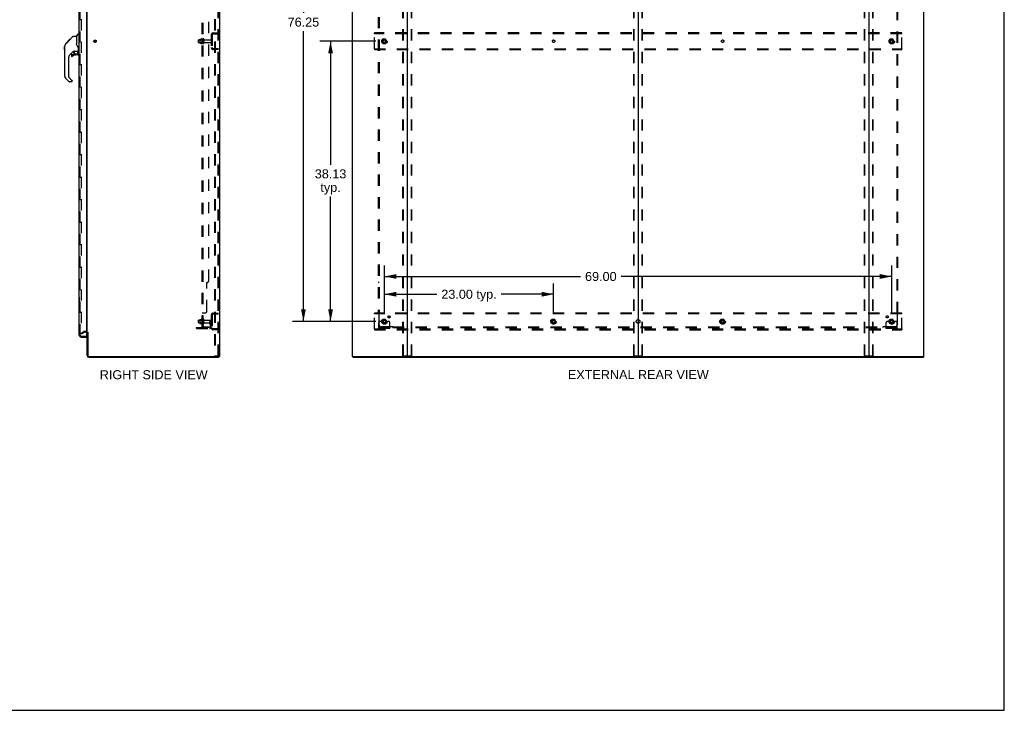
# Model space of a CAD drawing. Header units: inches. Extents: x 0 to 278, y 0 to 180.
# Tile 64 of 67: x 144 to 278, y 0 to 94. Entities that reach past the tile are written whole.
import ezdxf

# ---------------------------------------------------------------- set-up
doc = ezdxf.new("R2010")
doc.units = ezdxf.units.IN
doc.header["$LTSCALE"] = 15.310625
doc.header["$MEASUREMENT"] = 0
doc.linetypes.add('DOT', pattern=[0.2, 0.1, -0.1])
doc.linetypes.add('HIDDEN', pattern=[0.2, 0.1, -0.1])
doc.layers.get('0').update_dxf_attribs({"linetype": 'CONTINUOUS'})
for name, color, linetype in [('DEFAULT_2', 8, 'HIDDEN'), ('DIMENSIONS', 7, 'CONTINUOUS'), ('LEFTHAND_DOOR_ASSEMBLY', 7, 'CONTINUOUS'), ('RIGHTHAND_DOOR_ASSEMBLY', 7, 'CONTINUOUS'), ('SUBPANEL', 7, 'CONTINUOUS')]:
    doc.layers.add(name, color=color, linetype=linetype)
doc.styles.get("Standard").update_dxf_attribs({"font": 'arial.ttf'})
doc.dimstyles.new('DIMSTYLE_1', dxfattribs={"dimtxt": 1.228125, "dimasz": 1.6375, "dimexe": 0.09, "dimexo": 0.07, "dimgap": 0.0375, "dimtad": 0, "dimtih": 1, "dimtoh": 1, "dimzin": 4, "dimdsep": 46, "dimtxsty": 'Standard', "dimblk": '_FILLED', "dimblk1": '_FILLED', "dimblk2": '_FILLED', "dimcen": 0.09, "dimadec": 3, "dimazin": 1, "dimtfac": 1, "dimtdec": 3, "dimtofl": 0, "dimtmove": 0, "dimatfit": 3, "dimldrblk": '_FILLED', "dimfxl": 0, "dimtolj": 1, "dimtzin": 4, "dimarcsym": 0})

# ---------------------------------------------------------------- blocks, each defined once
blk = doc.blocks.new('_FILLED')
at = {"color": 0, "linetype": 'ByBlock'}
blk.add_solid([(0, 0), (-1, 0.2), (-1, -0.2)], dxfattribs=at)
blk = doc.blocks.new('*D2')
at = {"layer": 'DIMENSIONS', "color": 2, "linetype": 'Continuous'}
for p, q in [((152.66, 125.58), (154.6, 125.58)), ((169.29, 125.58), (167.35, 125.58))]:
    blk.add_line(p, q, dxfattribs=at)
at = {"layer": 'DIMENSIONS', "color": 2, "linetype": 'Continuous', "xscale": 1.6375, "yscale": 1.6375, "zscale": 1.6375, "rotation": 180}
blk.add_blockref('_FILLED', (152.66, 125.58), dxfattribs=at)
at = {"layer": 'DIMENSIONS', "color": 2, "linetype": 'Continuous', "xscale": 1.6375, "yscale": 1.6375, "zscale": 1.6375}
blk.add_blockref('_FILLED', (169.29, 125.58), dxfattribs=at)
at = {"layer": 'DIMENSIONS', "color": 2, "linetype": 'Continuous', "insert": (160.98, 126.19), "char_height": 1.2281, "width": 11.5234, "attachment_point": 2, "line_spacing_factor": 0.9}
blk.add_mtext('16.63 USABLE\\PDEPTH', dxfattribs=at)
blk = doc.blocks.new('*D3')
at = {"layer": 'DIMENSIONS', "color": 2, "linetype": 'Continuous'}
for p, q in [((194.07, 53.88), (194.07, 58.07)), ((217.07, 53.88), (217.07, 58.07)), ((194.07, 56.6), (201.19, 56.6)), ((217.07, 56.6), (209.95, 56.6))]:
    blk.add_line(p, q, dxfattribs=at)
at = {"layer": 'DIMENSIONS', "color": 2, "linetype": 'Continuous', "xscale": 1.6375, "yscale": 1.6375, "zscale": 1.6375, "rotation": 180}
blk.add_blockref('_FILLED', (194.07, 56.6), dxfattribs=at)
at = {"layer": 'DIMENSIONS', "color": 2, "linetype": 'Continuous', "xscale": 1.6375, "yscale": 1.6375, "zscale": 1.6375}
blk.add_blockref('_FILLED', (217.07, 56.6), dxfattribs=at)
at = {"layer": 'DIMENSIONS', "color": 2, "linetype": 'Continuous', "insert": (205.57, 57.21), "char_height": 1.228, "width": 7.5285, "attachment_point": 2, "line_spacing_factor": 0.9}
blk.add_mtext('23.00 typ.', dxfattribs=at)
blk = doc.blocks.new('*D4')
at = {"layer": 'DIMENSIONS', "color": 2, "linetype": 'Continuous'}
for p, q in [((192.92, 129.15), (181.57, 129.15)), ((183.05, 129.15), (183.05, 94.86)), ((183.05, 52.9), (183.05, 92.4)), ((192.92, 52.9), (181.57, 52.9))]:
    blk.add_line(p, q, dxfattribs=at)
at = {"layer": 'DIMENSIONS', "color": 2, "linetype": 'Continuous', "xscale": 1.6375, "yscale": 1.6375, "zscale": 1.6375}
for p, rotation in [((183.05, 129.15), 90), ((183.05, 52.9), 270)]:
    blk.add_blockref('_FILLED', p, dxfattribs=dict(at, rotation=rotation))
at = {"layer": 'DIMENSIONS', "color": 2, "linetype": 'Continuous', "insert": (183.05, 94.24), "char_height": 1.228, "width": 4.2916, "attachment_point": 2, "line_spacing_factor": 0.9}
blk.add_mtext('76.25', dxfattribs=at)
blk = doc.blocks.new('*D5')
at = {"layer": 'DIMENSIONS', "color": 2, "linetype": 'Continuous'}
for p, q in [((194.07, 53.88), (194.07, 60.49)), ((263.07, 53.88), (263.07, 60.49)), ((194.07, 59.02), (220.74, 59.02)), ((263.07, 59.02), (226.26, 59.02))]:
    blk.add_line(p, q, dxfattribs=at)
at = {"layer": 'DIMENSIONS', "color": 2, "linetype": 'Continuous', "xscale": 1.6375, "yscale": 1.6375, "zscale": 1.6375, "rotation": 180}
blk.add_blockref('_FILLED', (194.07, 59.02), dxfattribs=at)
at = {"layer": 'DIMENSIONS', "color": 2, "linetype": 'Continuous', "xscale": 1.6375, "yscale": 1.6375, "zscale": 1.6375}
blk.add_blockref('_FILLED', (263.07, 59.02), dxfattribs=at)
at = {"layer": 'DIMENSIONS', "color": 2, "linetype": 'Continuous', "insert": (223.5, 59.63), "char_height": 1.228, "width": 4.2916, "attachment_point": 2, "line_spacing_factor": 0.9}
blk.add_mtext('69.00', dxfattribs=at)
blk = doc.blocks.new('*D6')
at = {"layer": 'DIMENSIONS', "color": 2, "linetype": 'Continuous'}
for p, q in [((192.92, 91.02), (185.27, 91.02)), ((186.74, 91.02), (186.74, 74.21)), ((186.74, 52.9), (186.74, 69.91)), ((192.92, 52.9), (185.27, 52.9))]:
    blk.add_line(p, q, dxfattribs=at)
at = {"layer": 'DIMENSIONS', "color": 2, "linetype": 'Continuous', "xscale": 1.6375, "yscale": 1.6375, "zscale": 1.6375}
for p, rotation in [((186.74, 91.02), 90), ((186.74, 52.9), 270)]:
    blk.add_blockref('_FILLED', p, dxfattribs=dict(at, rotation=rotation))
at = {"layer": 'DIMENSIONS', "color": 2, "linetype": 'Continuous', "insert": (186.74, 73.59), "char_height": 1.228, "width": 4.2916, "attachment_point": 2, "line_spacing_factor": 0.9}
blk.add_mtext('38.13\\Ptyp.', dxfattribs=at)

msp = doc.modelspace()

# ---------------------------------------------------------------- linework, layer by layer
at = {"color": 7, "linetype": 'Continuous'}
for p, q in [((278.375, 0), (278.375, 180.125)), ((228.571, 133.878), (228.571, 48.166)), ((171.528, 48.126), (171.562, 48.126)), ((171.566, 48.126), (171.566, 48.022)), ((189.748, 48.126), (189.748, 48.022)), ((189.757, 48.126), (189.786, 48.126)), ((197.156, 48.126), (259.986, 48.126)), ((267.356, 48.126), (267.385, 48.126)), ((267.394, 48.126), (267.394, 48.022)), ((0, 0), (278.375, 0))]:
    msp.add_line(p, q, dxfattribs=at)
at = {"color": 3, "linetype": 'Continuous'}
for p, q in [((171.618, 133.918), (171.618, 48.126)), ((189.696, 133.918), (189.696, 48.126)), ((267.446, 48.126), (267.446, 133.918)), ((197.196, 48.166), (197.196, 133.878)), ((259.946, 133.878), (259.946, 48.166)), ((153.618, 51.47), (153.618, 130.574)), ((153.618, 48.269), (153.618, 51.418)), ((153.722, 51.429), (153.722, 48.269)), ((153.864, 48.126), (171.528, 48.126)), ((153.864, 48.022), (171.566, 48.022)), ((171.618, 48.126), (171.562, 48.126)), ((189.757, 48.126), (189.696, 48.126)), ((189.748, 48.022), (267.394, 48.022)), ((189.786, 48.126), (197.156, 48.126)), ((259.986, 48.126), (267.356, 48.126)), ((267.385, 48.126), (267.446, 48.126))]:
    msp.add_line(p, q, dxfattribs=at)
for centre, radius, start, end in [((153.475, 51.276), 0.142, 0, 63.51872), ((153.864, 48.269), 0.246, 180, 270), ((153.864, 48.269), 0.142, 180, 270), ((197.156, 48.166), 0.04, 270, 360), ((259.986, 48.166), 0.04, 180, 270)]:
    msp.add_arc(centre, radius, start, end, dxfattribs=at)
at = {"color": 7, "linetype": 'Continuous'}
for centre, radius, start, end in [((153.475, 51.276), 0.246, 35.32724, 51.92273), ((197.236, 48.166), 0.04, 180, 270), ((228.531, 48.166), 0.04, 270, 360), ((228.611, 48.166), 0.04, 180, 270), ((259.906, 48.166), 0.04, 270, 360)]:
    msp.add_arc(centre, radius, start, end, dxfattribs=at)
at = {"layer": 'DEFAULT_2', "color": 8, "linetype": 'HIDDEN'}
for p, q in [((170.939, 133.835), (170.939, 48.21)), ((171.043, 133.835), (171.043, 48.21)), ((171.44, 48.24), (171.44, 133.805)), ((171.514, 48.24), (171.514, 133.805)), ((196.592, 48.24), (196.592, 133.805)), ((196.666, 48.24), (196.666, 133.805)), ((197.726, 48.24), (197.726, 133.805)), ((197.8, 48.24), (197.8, 133.805)), ((227.967, 48.24), (227.967, 133.805)), ((228.041, 48.24), (228.041, 133.805)), ((229.101, 48.24), (229.101, 133.805)), ((229.175, 48.24), (229.175, 133.805)), ((259.342, 48.24), (259.342, 133.805)), ((259.416, 48.24), (259.416, 133.805)), ((260.476, 48.24), (260.476, 133.805)), ((260.55, 48.24), (260.55, 133.805)), ((152.805, 130.757), (152.805, 51.288)), ((168.789, 90.865), (168.789, 91.18)), ((168.819, 91.21), (169.414, 91.21)), ((168.953, 91.278), (168.953, 90.766)), ((168.973, 91.206), (168.953, 91.226)), ((168.963, 91.3), (169.191, 91.3)), ((169.269, 91.206), (168.973, 91.206)), ((168.973, 91.206), (168.973, 90.839)), ((169.219, 91.378), (169.219, 90.666)), ((169.269, 91.206), (169.289, 91.226)), ((169.269, 91.206), (169.269, 90.839)), ((169.289, 91.356), (169.289, 90.688)), ((169.414, 90.765), (169.414, 91.28)), ((169.524, 90.765), (169.524, 91.28)), ((169.586, 91.187), (170.484, 91.187)), ((170.514, 91.901), (170.514, 90.144)), ((170.618, 91.901), (170.618, 90.144)), ((170.76, 92.147), (171.514, 92.147)), ((170.76, 92.043), (171.514, 92.043)), ((170.842, 92.147), (170.842, 92.043)), ((192.696, 92.043), (192.696, 92.147)), ((264.446, 92.147), (192.696, 92.147)), ((192.696, 90.001), (192.696, 92.043)), ((264.446, 92.043), (192.696, 92.043)), ((193.908, 91.295), (193.753, 91.027)), ((194.225, 91.3), (193.917, 91.3)), ((194.389, 91.027), (194.234, 91.295)), ((262.908, 91.295), (262.753, 91.027)), ((263.225, 91.3), (262.917, 91.3)), ((263.389, 91.027), (263.234, 91.295)), ((264.446, 92.043), (264.446, 92.147)), ((264.446, 90.001), (264.446, 92.043)), ((168.819, 90.835), (169.414, 90.835)), ((168.973, 90.839), (168.953, 90.819)), ((168.963, 90.745), (169.191, 90.745)), ((169.269, 90.839), (168.973, 90.839)), ((169.269, 90.839), (169.289, 90.819)), ((169.586, 90.857), (170.484, 90.857)), ((171.514, 90.001), (170.76, 90.001)), ((171.514, 89.897), (170.76, 89.897)), ((170.842, 90.001), (170.842, 89.897)), ((192.696, 90.001), (192.696, 89.897)), ((192.696, 90.001), (264.446, 90.001)), ((192.696, 89.897), (264.446, 89.897)), ((193.753, 91.017), (193.908, 90.75)), ((194.225, 90.745), (193.917, 90.745)), ((194.234, 90.75), (194.389, 91.017)), ((262.753, 91.017), (262.908, 90.75)), ((263.225, 90.745), (262.917, 90.745)), ((263.234, 90.75), (263.389, 91.017)), ((264.446, 90.001), (264.446, 89.897)), ((170.514, 53.776), (170.514, 52.019)), ((170.618, 53.776), (170.618, 52.019)), ((170.76, 54.022), (171.514, 54.022)), ((170.76, 53.918), (171.514, 53.918)), ((170.842, 54.022), (170.842, 53.918)), ((192.696, 53.918), (192.696, 54.022)), ((264.446, 54.022), (192.696, 54.022)), ((192.696, 51.876), (192.696, 53.918)), ((264.446, 53.918), (192.696, 53.918)), ((264.446, 53.918), (264.446, 54.022)), ((264.446, 51.876), (264.446, 53.918)), ((168.789, 52.74), (168.789, 53.055)), ((168.819, 53.085), (169.414, 53.085)), ((168.819, 52.71), (169.414, 52.71)), ((168.953, 53.153), (168.953, 52.641)), ((168.973, 53.081), (168.953, 53.101)), ((168.973, 52.714), (168.953, 52.694)), ((168.963, 53.175), (169.191, 53.175)), ((168.963, 52.62), (169.191, 52.62)), ((169.269, 53.081), (168.973, 53.081)), ((168.973, 53.081), (168.973, 52.714)), ((169.269, 52.714), (168.973, 52.714)), ((169.219, 53.253), (169.219, 52.541)), ((169.269, 53.081), (169.289, 53.101)), ((169.269, 53.081), (169.269, 52.714)), ((169.269, 52.714), (169.289, 52.694)), ((169.289, 53.231), (169.289, 52.563)), ((169.414, 52.64), (169.414, 53.155)), ((169.524, 52.64), (169.524, 53.155)), ((169.586, 53.062), (170.484, 53.062)), ((169.586, 52.732), (170.484, 52.732)), ((170.32, 52.897), (170.41, 52.897)), ((170.32, 52.557), (170.32, 52.897)), ((170.424, 52.722), (170.32, 52.722)), ((170.341, 52.49), (170.39, 52.422)), ((170.41, 52.897), (170.514, 52.897)), ((170.41, 52.196), (170.41, 52.897)), ((170.424, 52.557), (170.424, 52.897)), ((170.426, 52.551), (170.475, 52.483)), ((170.514, 52.897), (170.475, 52.897)), ((193.321, 51.949), (193.321, 52.772)), ((193.535, 52.897), (193.446, 52.897)), ((193.657, 52.897), (193.535, 52.897)), ((193.896, 52.897), (193.657, 52.897)), ((193.908, 53.17), (193.753, 52.902)), ((193.753, 52.892), (193.908, 52.625)), ((194.225, 53.175), (193.917, 53.175)), ((194.225, 52.62), (193.917, 52.62)), ((194.389, 52.902), (194.234, 53.17)), ((194.234, 52.625), (194.389, 52.892)), ((194.246, 52.897), (194.485, 52.897)), ((194.607, 52.897), (194.485, 52.897)), ((194.696, 52.897), (194.607, 52.897)), ((194.821, 51.949), (194.821, 52.772)), ((216.908, 53.17), (216.753, 52.902)), ((216.753, 52.892), (216.908, 52.625)), ((217.225, 53.175), (216.917, 53.175)), ((217.225, 52.62), (216.917, 52.62)), ((217.389, 52.902), (217.234, 53.17)), ((217.234, 52.625), (217.389, 52.892)), ((239.908, 53.17), (239.753, 52.902)), ((239.753, 52.892), (239.908, 52.625)), ((240.225, 53.175), (239.917, 53.175)), ((240.225, 52.62), (239.917, 52.62)), ((240.389, 52.902), (240.234, 53.17)), ((240.234, 52.625), (240.389, 52.892)), ((262.321, 51.949), (262.321, 52.772)), ((262.535, 52.897), (262.446, 52.897)), ((262.657, 52.897), (262.535, 52.897)), ((262.896, 52.897), (262.657, 52.897)), ((262.908, 53.17), (262.753, 52.902)), ((262.753, 52.892), (262.908, 52.625)), ((263.225, 53.175), (262.917, 53.175)), ((263.225, 52.62), (262.917, 52.62)), ((263.389, 52.902), (263.234, 53.17)), ((263.234, 52.625), (263.389, 52.892)), ((263.246, 52.897), (263.485, 52.897)), ((263.607, 52.897), (263.485, 52.897)), ((263.696, 52.897), (263.607, 52.897)), ((263.821, 51.949), (263.821, 52.772)), ((152.805, 51.308), (153.145, 51.504)), ((152.857, 51.218), (152.805, 51.308)), ((152.857, 51.218), (153.197, 51.414)), ((153.475, 51.522), (153.214, 51.522)), ((153.475, 51.418), (153.214, 51.418)), ((168.514, 52.053), (170.267, 52.053)), ((168.514, 51.949), (168.514, 52.053)), ((168.514, 51.949), (170.267, 51.949)), ((168.761, 51.949), (168.761, 52.053)), ((169.017, 51.949), (169.017, 52.053)), ((171.514, 51.876), (170.76, 51.876)), ((171.514, 51.772), (170.76, 51.772)), ((170.842, 51.876), (170.842, 51.772)), ((192.696, 51.876), (264.446, 51.876)), ((192.696, 51.876), (192.696, 51.772)), ((192.696, 51.772), (264.446, 51.772)), ((194.821, 52.053), (193.321, 52.053)), ((194.821, 51.949), (193.321, 51.949)), ((193.568, 51.949), (193.568, 52.053)), ((193.824, 51.949), (193.824, 52.053)), ((194.318, 51.949), (194.318, 52.053)), ((194.574, 51.949), (194.574, 52.053)), ((263.821, 52.053), (262.321, 52.053)), ((263.821, 51.949), (262.321, 51.949)), ((262.568, 51.949), (262.568, 52.053)), ((262.824, 51.949), (262.824, 52.053)), ((263.318, 51.949), (263.318, 52.053)), ((263.574, 51.949), (263.574, 52.053)), ((264.446, 51.876), (264.446, 51.772)), ((170.939, 48.21), (171.419, 48.21)), ((171.419, 48.21), (171.493, 48.21)), ((196.613, 48.21), (197.779, 48.21)), ((227.988, 48.21), (229.154, 48.21)), ((259.363, 48.21), (260.529, 48.21))]:
    msp.add_line(p, q, dxfattribs=at)
for points in [[(152.805, 51.288), (152.806, 51.285), (152.806, 51.283), (152.806, 51.281), (152.807, 51.279), (152.808, 51.277)], [(152.823, 51.268), (152.821, 51.268), (152.819, 51.268), (152.817, 51.269), (152.815, 51.27), (152.814, 51.271), (152.812, 51.272), (152.811, 51.273), (152.809, 51.275), (152.808, 51.277)], [(152.83, 51.27), (152.829, 51.269), (152.827, 51.268), (152.825, 51.268), (152.823, 51.268), (152.823, 51.268)], [(171.44, 48.24), (171.44, 48.232), (171.438, 48.225), (171.434, 48.218), (171.43, 48.214), (171.425, 48.211), (171.419, 48.21)], [(171.514, 48.24), (171.513, 48.232), (171.511, 48.225), (171.508, 48.218), (171.503, 48.214), (171.498, 48.211), (171.493, 48.21)], [(196.613, 48.21), (196.608, 48.211), (196.603, 48.214), (196.598, 48.218), (196.595, 48.225), (196.593, 48.232), (196.592, 48.24)], [(196.666, 48.24), (196.667, 48.232), (196.669, 48.225), (196.672, 48.218), (196.676, 48.214), (196.681, 48.211), (196.687, 48.21)], [(197.705, 48.21), (197.711, 48.211), (197.716, 48.214), (197.72, 48.218), (197.724, 48.225), (197.726, 48.232), (197.726, 48.24)], [(197.8, 48.24), (197.799, 48.232), (197.797, 48.225), (197.794, 48.218), (197.789, 48.214), (197.784, 48.211), (197.779, 48.21)], [(227.988, 48.21), (227.983, 48.211), (227.978, 48.214), (227.973, 48.218), (227.97, 48.225), (227.968, 48.232), (227.967, 48.24)], [(228.041, 48.24), (228.042, 48.232), (228.044, 48.225), (228.047, 48.218), (228.051, 48.214), (228.056, 48.211), (228.062, 48.21)], [(229.08, 48.21), (229.086, 48.211), (229.091, 48.214), (229.095, 48.218), (229.099, 48.225), (229.101, 48.232), (229.101, 48.24)], [(229.175, 48.24), (229.174, 48.232), (229.172, 48.225), (229.169, 48.218), (229.164, 48.214), (229.159, 48.211), (229.154, 48.21)], [(259.363, 48.21), (259.358, 48.211), (259.353, 48.214), (259.348, 48.218), (259.345, 48.225), (259.343, 48.232), (259.342, 48.24)], [(259.416, 48.24), (259.417, 48.232), (259.419, 48.225), (259.422, 48.218), (259.426, 48.214), (259.431, 48.211), (259.437, 48.21)], [(260.455, 48.21), (260.461, 48.211), (260.466, 48.214), (260.47, 48.218), (260.474, 48.225), (260.476, 48.232), (260.476, 48.24)], [(260.55, 48.24), (260.549, 48.232), (260.547, 48.225), (260.544, 48.218), (260.539, 48.214), (260.534, 48.211), (260.529, 48.21)]]:
    msp.add_lwpolyline(points, dxfattribs=at)
for centre, radius in [((154.722, 91.022), 0.164), ((154.722, 91.022), 0.124), ((194.071, 91.022), 0.372), ((194.071, 91.022), 0.356), ((194.071, 91.022), 0.312), ((194.071, 91.022), 0.204), ((194.071, 91.022), 0.188), ((194.071, 91.022), 0.183), ((194.071, 91.022), 0.165), ((263.071, 91.022), 0.372), ((263.071, 91.022), 0.356), ((263.071, 91.022), 0.312), ((263.071, 91.022), 0.204), ((263.071, 91.022), 0.188), ((263.071, 91.022), 0.183), ((263.071, 91.022), 0.165), ((194.071, 52.897), 0.372), ((194.071, 52.897), 0.356), ((194.071, 52.897), 0.312), ((194.071, 52.897), 0.204), ((194.071, 52.897), 0.188), ((194.071, 52.897), 0.183), ((194.071, 52.897), 0.165), ((217.071, 52.897), 0.372), ((217.071, 52.897), 0.356), ((217.071, 52.897), 0.312), ((217.071, 52.897), 0.204), ((217.071, 52.897), 0.188), ((217.071, 52.897), 0.183), ((217.071, 52.897), 0.165), ((240.071, 52.897), 0.372), ((240.071, 52.897), 0.356), ((240.071, 52.897), 0.312), ((240.071, 52.897), 0.204), ((240.071, 52.897), 0.188), ((240.071, 52.897), 0.183), ((240.071, 52.897), 0.165), ((263.071, 52.897), 0.372), ((263.071, 52.897), 0.356), ((263.071, 52.897), 0.312), ((263.071, 52.897), 0.204), ((263.071, 52.897), 0.188), ((263.071, 52.897), 0.183), ((263.071, 52.897), 0.165)]:
    msp.add_circle(centre, radius, dxfattribs=at)
at = {"layer": 'DEFAULT_2', "color": 8, "linetype": 'DOT'}
for centre in [(194.071, 91.022), (217.071, 91.022), (240.071, 91.022), (263.071, 91.022), (194.071, 52.897), (217.071, 52.897), (240.071, 52.897), (263.071, 52.897)]:
    msp.add_circle(centre, 0.17, dxfattribs=at)
at = {"layer": 'DEFAULT_2', "color": 8, "linetype": 'HIDDEN'}
for centre, radius, start, end in [((168.819, 91.18), 0.03, 90, 180.00001), ((169.094, 91.278), 0.141, 174.79195, 180), ((168.963, 91.29), 0.01, 90, 174.80617), ((169.172, 91.31), 0.01, 270, 336.03207), ((169.819, 91.022), 0.698, 149.33687, 156.03207), ((169.251, 91.356), 0.0384, 0, 145.55034), ((169.469, 91.28), 0.055, 360, 180), ((169.586, 91.25), 0.0625, 180, 270), ((170.484, 91.157), 0.03, 360, 90), ((170.76, 91.901), 0.246, 90, 180), ((170.76, 91.901), 0.142, 90, 180), ((193.917, 91.29), 0.01, 90.01235, 149.98915), ((194.225, 91.29), 0.01, 30.01204, 89.98872), ((262.917, 91.29), 0.01, 90.01235, 149.98915), ((263.225, 91.29), 0.01, 30.01204, 89.98872), ((168.819, 90.865), 0.03, 179.99999, 270), ((169.094, 90.766), 0.141, 180, 185.20805), ((168.963, 90.755), 0.01, 185.19383, 270), ((169.172, 90.735), 0.01, 23.96793, 90), ((169.819, 91.022), 0.698, 203.96793, 210.66313), ((169.251, 90.688), 0.0384, 214.44966, 360), ((169.469, 90.765), 0.055, 180, 0), ((169.586, 90.795), 0.0625, 90, 180), ((170.484, 90.887), 0.03, 270, 0), ((170.76, 90.144), 0.246, 180, 270), ((170.76, 90.144), 0.142, 180, 270), ((193.762, 91.022), 0.01, 150.01268, 209.98829), ((193.917, 90.755), 0.01, 210.01204, 269.98872), ((194.225, 90.755), 0.01, 270.01235, 329.98915), ((194.38, 91.022), 0.01, 330.01268, 29.98829), ((262.762, 91.022), 0.01, 150.01268, 209.98829), ((262.917, 90.755), 0.01, 210.01204, 269.98872), ((263.225, 90.755), 0.01, 270.01235, 329.98915), ((263.38, 91.022), 0.01, 330.01268, 29.98829), ((170.76, 53.776), 0.246, 90, 180), ((170.76, 53.776), 0.142, 90, 180), ((168.819, 53.055), 0.03, 90, 180.00001), ((168.819, 52.74), 0.03, 179.99999, 270), ((169.094, 53.153), 0.141, 174.79195, 180), ((169.094, 52.641), 0.141, 180, 185.20805), ((168.963, 53.165), 0.01, 90, 174.80617), ((168.963, 52.63), 0.01, 185.19383, 270), ((169.172, 53.185), 0.01, 270, 336.03207), ((169.172, 52.61), 0.01, 23.96793, 90), ((169.819, 52.897), 0.698, 149.33687, 156.03207), ((169.819, 52.897), 0.698, 203.96793, 210.66313), ((169.251, 53.231), 0.0384, 0, 145.55034), ((169.251, 52.563), 0.0384, 214.44966, 360), ((169.469, 53.155), 0.055, 360, 180), ((169.469, 52.64), 0.055, 180, 0), ((169.586, 53.125), 0.0625, 180, 270), ((169.586, 52.67), 0.0625, 90, 180), ((170.434, 52.557), 0.114, 180, 215.75389), ((170.306, 52.361), 0.104, 0, 35.75389), ((170.434, 52.557), 0.01, 180, 215.75389), ((170.306, 52.361), 0.208, 0, 35.75389), ((170.484, 53.032), 0.03, 360, 90), ((170.484, 52.762), 0.03, 270, 0), ((193.446, 52.772), 0.125, 90, 180), ((193.762, 52.897), 0.01, 150.01268, 209.98829), ((194.071, 52.897), 0.175, 180, 360), ((193.917, 53.165), 0.01, 90.01235, 149.98915), ((193.917, 52.63), 0.01, 210.01204, 269.98872), ((194.225, 53.165), 0.01, 30.01204, 89.98872), ((194.225, 52.63), 0.01, 270.01235, 329.98915), ((194.38, 52.897), 0.01, 330.01268, 29.98829), ((194.696, 52.772), 0.125, 0, 90), ((216.762, 52.897), 0.01, 150.01268, 209.98829), ((216.917, 53.165), 0.01, 90.01235, 149.98915), ((216.917, 52.63), 0.01, 210.01204, 269.98872), ((217.225, 53.165), 0.01, 30.01204, 89.98872), ((217.225, 52.63), 0.01, 270.01235, 329.98915), ((217.38, 52.897), 0.01, 330.01268, 29.98829), ((239.762, 52.897), 0.01, 150.01268, 209.98829), ((239.917, 53.165), 0.01, 90.01235, 149.98915), ((239.917, 52.63), 0.01, 210.01204, 269.98872), ((240.225, 53.165), 0.01, 30.01204, 89.98872), ((240.225, 52.63), 0.01, 270.01235, 329.98915), ((240.38, 52.897), 0.01, 330.01268, 29.98829), ((262.446, 52.772), 0.125, 90, 180), ((262.762, 52.897), 0.01, 150.01268, 209.98829), ((263.071, 52.897), 0.175, 180, 360), ((262.917, 53.165), 0.01, 90.01235, 149.98915), ((262.917, 52.63), 0.01, 210.01204, 269.98872), ((263.225, 53.165), 0.01, 30.01204, 89.98872), ((263.225, 52.63), 0.01, 270.01235, 329.98915), ((263.38, 52.897), 0.01, 330.01268, 29.98829), ((263.696, 52.772), 0.125, 0, 90), ((153.214, 51.385), 0.137, 90, 120), ((153.214, 51.385), 0.033, 90, 120), ((153.475, 51.276), 0.246, 51.92273, 90), ((153.475, 51.276), 0.142, 63.51872, 90), ((153.475, 51.276), 0.246, 0, 35.32724), ((170.267, 52.196), 0.246, 270, 360), ((170.267, 52.196), 0.142, 270, 360), ((170.76, 52.019), 0.246, 180, 270), ((170.76, 52.019), 0.142, 180, 270)]:
    msp.add_arc(centre, radius, start, end, dxfattribs=at)
at = {"layer": 'LEFTHAND_DOOR_ASSEMBLY', "color": 8, "linetype": 'HIDDEN'}
for p, q in [((152.664, 51.019), (152.664, 131.026)), ((152.806, 50.876), (153.519, 50.876))]:
    msp.add_line(p, q, dxfattribs=at)
at = {"layer": 'LEFTHAND_DOOR_ASSEMBLY', "color": 7, "linetype": 'Continuous'}
for p, q in [((150.572, 90.316), (150.591, 90.335)), ((150.572, 89.839), (150.572, 90.316)), ((150.572, 89.839), (150.591, 89.82))]:
    msp.add_line(p, q, dxfattribs=at)
for centre, radius, start, end in [((151.024, 90.351), 0.433, 137.27268, 137.76144), ((151.576, 89.15), 0.0787, 90, 180), ((151.576, 89.031), 0.0787, 180, 309.5212), ((152.363, 89.229), 0.0787, 270, 360), ((152.245, 89.466), 0.197, 4.49984, 45), ((150.985, 86.264), 0.394, 180, 225)]:
    msp.add_arc(centre, radius, start, end, dxfattribs=at)
at = {"layer": 'LEFTHAND_DOOR_ASSEMBLY', "color": 8, "linetype": 'HIDDEN'}
msp.add_arc((152.806, 51.019), 0.142, 180, 270, dxfattribs=at)
at = {"layer": 'RIGHTHAND_DOOR_ASSEMBLY', "color": 3, "linetype": 'Continuous'}
for p, q in [((152.56, 51.019), (152.56, 131.026)), ((153.539, 131.148), (153.539, 50.896)), ((152.806, 50.772), (153.539, 50.772))]:
    msp.add_line(p, q, dxfattribs=at)
at = {"layer": 'RIGHTHAND_DOOR_ASSEMBLY', "color": 8, "linetype": 'HIDDEN'}
for p, q in [((152.664, 51.019), (152.664, 131.026)), ((152.806, 50.876), (153.519, 50.876))]:
    msp.add_line(p, q, dxfattribs=at)
at = {"layer": 'RIGHTHAND_DOOR_ASSEMBLY', "color": 7, "linetype": 'Continuous'}
for p, q in [((150.817, 90.822), (151.226, 91.231)), ((151.133, 91.072), (151.066, 91.072)), ((151.125, 91.064), (151.089, 91.028)), ((151.125, 91.064), (151.749, 91.688)), ((151.143, 91.148), (151.21, 91.148)), ((151.226, 91.232), (151.228, 91.233)), ((151.293, 91.231), (151.226, 91.231)), ((151.227, 91.232), (151.294, 91.232)), ((151.228, 91.233), (151.295, 91.233)), ((151.805, 91.711), (152.166, 91.711)), ((152.166, 91.711), (152.166, 90.607)), ((152.172, 91.717), (152.47, 92.014)), ((152.56, 92.026), (152.498, 92.026)), ((150.591, 86.264), (150.591, 90.367)), ((150.706, 90.644), (150.985, 90.923)), ((150.813, 90.818), (150.816, 90.821)), ((150.813, 90.818), (150.879, 90.818)), ((150.816, 90.821), (150.882, 90.821)), ((150.817, 90.822), (150.884, 90.822)), ((150.965, 90.903), (150.898, 90.903)), ((150.984, 90.99), (151.051, 90.99)), ((150.985, 90.923), (151.118, 91.056)), ((151.012, 90.95), (150.985, 90.923)), ((151.046, 90.984), (151.012, 90.95)), ((151.089, 91.028), (151.046, 90.984)), ((152.186, 90.615), (152.166, 90.669)), ((152.214, 90.55), (152.186, 90.615)), ((152.442, 89.683), (152.442, 90.09)), ((151.103, 88.73), (151.103, 86.178)), ((151.778, 89.649), (151.276, 89.148)), ((151.497, 89.15), (151.497, 89.031)), ((151.576, 89.229), (151.728, 89.229)), ((151.737, 89.232), (151.808, 89.304)), ((151.812, 89.639), (151.812, 89.313)), ((151.854, 89.644), (151.942, 89.644)), ((152.127, 89.685), (152.422, 89.685)), ((152.363, 89.15), (152.127, 89.15)), ((152.304, 89.685), (152.384, 89.606)), ((152.376, 89.598), (152.37, 89.592)), ((152.422, 89.466), (152.442, 89.466)), ((152.442, 89.229), (152.442, 89.466)), ((152.481, 89.644), (152.56, 89.644)), ((151.159, 85.533), (150.707, 85.986)), ((151.126, 86.123), (151.562, 85.687)), ((151.497, 85.51), (151.215, 85.51)), ((151.576, 85.654), (151.576, 85.589)), ((152.5, 79.757), (152.5, 78.787)), ((152.56, 79.772), (152.515, 79.772)), ((152.547, 79.672), (152.547, 78.872)), ((152.515, 78.772), (152.56, 78.772)), ((152.5, 56.257), (152.5, 55.287)), ((152.56, 56.272), (152.515, 56.272)), ((152.515, 55.272), (152.56, 55.272)), ((152.547, 56.172), (152.547, 55.372)), ((153.519, 50.876), (153.539, 50.876)), ((153.539, 50.876), (153.539, 50.772))]:
    msp.add_line(p, q, dxfattribs=at)
for points in [[(151.749, 91.688), (151.757, 91.695), (151.766, 91.7), (151.775, 91.705), (151.785, 91.708), (151.795, 91.71), (151.805, 91.711)], [(150.706, 90.644), (150.686, 90.623), (150.661, 90.59), (150.64, 90.555), (150.622, 90.518), (150.608, 90.479), (150.598, 90.439), (150.593, 90.398), (150.591, 90.367)], [(152.389, 90.261), (152.338, 90.334), (152.289, 90.412), (152.248, 90.483), (152.214, 90.55)], [(152.442, 90.09), (152.441, 90.114), (152.436, 90.148), (152.427, 90.182), (152.415, 90.214), (152.4, 90.243), (152.389, 90.261)], [(151.942, 89.644), (151.943, 89.644), (151.951, 89.645), (151.96, 89.647), (151.969, 89.65), (151.981, 89.654), (151.994, 89.659), (152.009, 89.664), (152.026, 89.669), (152.043, 89.674), (152.062, 89.679), (152.081, 89.682), (152.1, 89.684), (152.118, 89.685), (152.127, 89.685)], [(152.422, 89.466), (152.421, 89.48), (152.42, 89.494), (152.417, 89.508), (152.413, 89.521), (152.408, 89.534), (152.402, 89.547), (152.396, 89.559), (152.388, 89.571), (152.379, 89.582), (152.37, 89.592)], [(152.384, 89.606), (152.384, 89.606), (152.383, 89.605), (152.383, 89.604), (152.381, 89.603), (152.38, 89.602), (152.376, 89.598)], [(152.545, 79.708), (152.545, 79.703), (152.546, 79.697), (152.546, 79.691), (152.546, 79.685), (152.547, 79.678), (152.547, 79.672)], [(152.547, 78.872), (152.547, 78.866), (152.546, 78.86), (152.546, 78.853), (152.546, 78.847), (152.545, 78.842), (152.545, 78.836)], [(152.545, 56.208), (152.545, 56.203), (152.546, 56.197), (152.546, 56.191), (152.546, 56.185), (152.547, 56.178), (152.547, 56.172)], [(152.547, 55.372), (152.547, 55.366), (152.546, 55.36), (152.546, 55.353), (152.546, 55.347), (152.545, 55.342), (152.545, 55.336)]]:
    msp.add_lwpolyline(points, dxfattribs=at)
msp.add_circle((152.127, 89.445), 0.217, dxfattribs=at)
for centre, radius, start, end in [((152.186, 91.703), 0.0197, 135, 180), ((152.498, 91.987), 0.0394, 90, 135), ((151.024, 90.351), 0.433, 137.27268, 137.76144), ((151.694, 88.73), 0.591, 135, 180), ((151.576, 89.15), 0.0787, 90, 180), ((151.576, 89.031), 0.0787, 180, 309.5212), ((152.127, 88.363), 0.787, 90, 129.5212), ((151.854, 89.447), 0.197, 90, 135), ((151.728, 89.241), 0.0118, 270, 315), ((151.8, 89.313), 0.0118, 315, 360), ((152.363, 89.229), 0.0787, 270, 360), ((152.245, 89.466), 0.197, 0, 45), ((152.422, 89.705), 0.0197, 270, 360), ((152.481, 89.683), 0.0394, 180, 270), ((150.985, 86.264), 0.394, 180, 225), ((151.182, 86.178), 0.0787, 180, 225), ((151.215, 85.589), 0.0787, 225, 270), ((151.497, 85.589), 0.0787, 270, 360), ((151.528, 85.654), 0.0472, 0, 45), ((152.515, 79.757), 0.015, 90, 180), ((152.545, 79.757), 0.015, 0, 90), ((152.515, 78.787), 0.015, 180, 270), ((152.545, 78.787), 0.015, 270, 360), ((152.515, 56.257), 0.015, 90, 180), ((152.545, 56.257), 0.015, 0, 90), ((152.515, 55.287), 0.015, 180, 270), ((152.545, 55.287), 0.015, 270, 360), ((152.724, 51.162), 0.26, 270, 272.58661)]:
    msp.add_arc(centre, radius, start, end, dxfattribs=at)
at = {"layer": 'RIGHTHAND_DOOR_ASSEMBLY', "color": 3, "linetype": 'Continuous'}
for centre, radius, start, end in [((152.806, 51.019), 0.246, 180, 270), ((153.519, 50.896), 0.02, 270, 360)]:
    msp.add_arc(centre, radius, start, end, dxfattribs=at)
at = {"layer": 'RIGHTHAND_DOOR_ASSEMBLY', "color": 8, "linetype": 'HIDDEN'}
msp.add_arc((152.806, 51.019), 0.142, 180, 270, dxfattribs=at)
at = {"layer": 'SUBPANEL', "color": 8, "linetype": 'HIDDEN'}
for p, q in [((169.289, 52.178), (169.289, 129.866)), ((169.414, 52.178), (169.414, 129.866)), ((193.227, 127.991), (193.227, 54.053)), ((193.352, 127.991), (193.352, 54.053)), ((263.79, 54.053), (263.79, 127.991)), ((263.915, 54.053), (263.915, 127.991)), ((170.164, 58.428), (170.164, 123.616)), ((169.414, 91.272), (169.289, 91.272)), ((169.414, 90.772), (169.289, 90.772)), ((169.914, 54.303), (169.914, 58.178)), ((193.352, 58.178), (193.227, 58.178)), ((263.79, 58.178), (263.915, 58.178)), ((169.289, 54.02), (169.289, 54.018)), ((169.414, 54.018), (169.289, 54.018)), ((169.414, 53.656), (169.289, 53.656)), ((169.343, 54.053), (169.664, 54.053)), ((193.227, 54.053), (193.393, 54.053)), ((193.334, 54.036), (193.341, 54.029)), ((193.352, 52.428), (193.352, 54.018)), ((263.749, 54.053), (263.915, 54.053)), ((263.79, 54.018), (263.79, 52.428)), ((169.414, 53.375), (169.289, 53.375)), ((169.414, 53.147), (169.289, 53.147)), ((169.414, 52.647), (169.289, 52.647)), ((169.414, 52.178), (169.289, 52.178)), ((169.343, 52.14), (169.439, 52.219)), ((169.418, 52.201), (169.418, 52.201)), ((169.526, 52.178), (170.164, 52.178)), ((170.164, 52.053), (169.526, 52.053)), ((169.914, 52.178), (169.914, 52.053)), ((170.164, 52.178), (170.164, 52.053)), ((195.192, 52.178), (193.602, 52.178)), ((195.227, 52.053), (195.227, 52.219)), ((195.227, 52.178), (261.915, 52.178)), ((195.227, 52.053), (261.915, 52.053)), ((199.352, 52.178), (199.352, 52.053)), ((257.79, 52.178), (257.79, 52.053)), ((261.915, 52.053), (261.915, 52.219)), ((261.932, 52.16), (261.939, 52.167)), ((263.54, 52.178), (261.95, 52.178))]:
    msp.add_line(p, q, dxfattribs=at)
for points in [[(169.308, 54.036), (169.305, 54.035), (169.302, 54.033), (169.298, 54.031), (169.296, 54.029), (169.293, 54.027), (169.292, 54.025), (169.29, 54.023), (169.289, 54.021), (169.289, 54.02), (169.289, 54.018)], [(169.302, 54.033), (169.298, 54.031), (169.296, 54.029), (169.293, 54.027), (169.292, 54.025), (169.29, 54.023), (169.289, 54.021)], [(169.324, 54.043), (169.316, 54.04), (169.312, 54.038), (169.308, 54.036)], [(169.343, 54.053), (169.341, 54.052), (169.338, 54.05), (169.335, 54.048), (169.331, 54.046), (169.328, 54.045), (169.324, 54.043)], [(169.341, 54.052), (169.338, 54.05), (169.335, 54.048)], [(169.428, 54.033), (169.424, 54.031), (169.422, 54.029), (169.42, 54.028), (169.418, 54.026), (169.417, 54.024), (169.415, 54.023), (169.415, 54.021), (169.414, 54.02), (169.414, 54.018)], [(169.415, 54.021), (169.414, 54.02), (169.414, 54.018)], [(169.422, 54.029), (169.42, 54.028), (169.418, 54.026), (169.417, 54.024), (169.415, 54.023)], [(169.439, 54.053), (169.44, 54.051), (169.44, 54.049), (169.44, 54.048), (169.44, 54.046), (169.439, 54.044), (169.438, 54.043), (169.437, 54.041), (169.435, 54.039), (169.434, 54.038), (169.432, 54.036), (169.43, 54.035), (169.428, 54.033)], [(169.439, 54.053), (169.44, 54.051), (169.44, 54.049), (169.44, 54.048), (169.44, 54.046), (169.439, 54.044), (169.438, 54.043), (169.437, 54.041), (169.435, 54.039), (169.434, 54.038), (169.432, 54.036), (169.43, 54.035)], [(193.314, 54.053), (193.316, 54.052), (193.319, 54.05), (193.321, 54.048), (193.323, 54.046), (193.325, 54.045), (193.327, 54.043), (193.329, 54.041), (193.33, 54.04), (193.332, 54.038), (193.334, 54.036)], [(193.341, 54.029), (193.343, 54.027), (193.345, 54.025), (193.347, 54.023), (193.349, 54.021), (193.351, 54.02), (193.352, 54.018)], [(193.366, 54.028), (193.363, 54.026), (193.361, 54.024), (193.358, 54.023), (193.356, 54.021), (193.354, 54.02), (193.352, 54.018)], [(193.393, 54.053), (193.392, 54.051), (193.392, 54.049), (193.391, 54.048), (193.39, 54.046), (193.388, 54.044), (193.387, 54.043), (193.385, 54.041), (193.384, 54.039), (193.382, 54.038), (193.38, 54.036), (193.378, 54.035), (193.376, 54.033), (193.373, 54.032), (193.371, 54.031), (193.366, 54.028)], [(263.749, 54.053), (263.75, 54.051), (263.751, 54.049), (263.751, 54.048), (263.753, 54.046), (263.754, 54.044), (263.755, 54.043), (263.757, 54.041), (263.759, 54.039), (263.76, 54.038), (263.762, 54.036), (263.764, 54.035), (263.766, 54.033), (263.769, 54.032), (263.771, 54.031)], [(263.771, 54.031), (263.776, 54.028), (263.779, 54.026), (263.781, 54.024), (263.784, 54.023), (263.786, 54.021), (263.788, 54.02), (263.79, 54.018)], [(263.803, 54.031), (263.801, 54.029), (263.799, 54.027), (263.797, 54.025), (263.795, 54.023), (263.793, 54.021), (263.791, 54.02), (263.79, 54.018)], [(263.828, 54.053), (263.826, 54.052), (263.824, 54.05), (263.821, 54.048), (263.819, 54.046), (263.817, 54.045), (263.815, 54.043), (263.814, 54.041), (263.812, 54.04), (263.81, 54.038), (263.808, 54.036), (263.803, 54.031)], [(169.312, 52.158), (169.308, 52.16), (169.305, 52.161), (169.302, 52.163), (169.298, 52.165), (169.296, 52.167), (169.293, 52.169), (169.292, 52.171), (169.29, 52.173), (169.289, 52.175), (169.289, 52.177), (169.289, 52.178)], [(169.343, 52.14), (169.341, 52.142), (169.338, 52.145), (169.335, 52.147), (169.331, 52.149), (169.328, 52.151), (169.324, 52.153), (169.32, 52.155), (169.312, 52.158)], [(169.355, 52.178), (169.354, 52.178), (169.354, 52.178), (169.354, 52.178), (169.354, 52.178), (169.355, 52.178), (169.355, 52.178), (169.355, 52.178), (169.356, 52.178), (169.357, 52.178), (169.357, 52.178)], [(169.418, 52.201), (169.418, 52.201), (169.418, 52.201), (169.417, 52.201), (169.417, 52.201), (169.416, 52.2), (169.416, 52.2), (169.415, 52.2), (169.415, 52.199), (169.414, 52.199), (169.414, 52.199), (169.413, 52.198), (169.412, 52.198), (169.412, 52.198), (169.411, 52.197), (169.41, 52.197), (169.409, 52.196), (169.409, 52.196), (169.408, 52.196), (169.407, 52.195), (169.406, 52.195), (169.406, 52.195), (169.405, 52.194), (169.404, 52.194), (169.403, 52.193), (169.402, 52.193), (169.402, 52.193), (169.401, 52.192), (169.4, 52.192), (169.399, 52.192), (169.398, 52.191), (169.397, 52.191), (169.396, 52.19), (169.395, 52.19), (169.394, 52.19), (169.393, 52.189), (169.392, 52.189), (169.391, 52.188), (169.39, 52.188), (169.389, 52.188), (169.388, 52.187), (169.387, 52.187), (169.386, 52.186), (169.385, 52.186), (169.384, 52.186), (169.383, 52.185), (169.382, 52.185), (169.381, 52.185), (169.38, 52.184), (169.379, 52.184), (169.378, 52.184), (169.377, 52.183), (169.376, 52.183), (169.375, 52.183), (169.374, 52.182), (169.373, 52.182), (169.372, 52.182), (169.371, 52.182), (169.37, 52.181), (169.369, 52.181), (169.368, 52.181), (169.367, 52.181), (169.366, 52.18), (169.365, 52.18), (169.364, 52.18), (169.364, 52.18), (169.363, 52.18), (169.362, 52.179), (169.361, 52.179), (169.36, 52.179), (169.359, 52.179), (169.358, 52.179), (169.358, 52.179), (169.357, 52.179), (169.356, 52.178), (169.356, 52.178), (169.355, 52.178), (169.355, 52.178), (169.355, 52.178)], [(169.432, 52.206), (169.428, 52.202), (169.426, 52.199), (169.424, 52.197), (169.422, 52.195), (169.42, 52.192), (169.418, 52.189), (169.417, 52.187), (169.415, 52.185), (169.415, 52.182), (169.414, 52.18), (169.414, 52.178)], [(169.414, 52.198), (169.415, 52.199), (169.415, 52.199), (169.416, 52.2), (169.416, 52.2), (169.417, 52.2), (169.417, 52.201), (169.417, 52.201), (169.418, 52.201), (169.418, 52.201), (169.418, 52.201)], [(169.439, 52.219), (169.44, 52.218), (169.44, 52.218), (169.44, 52.217), (169.44, 52.216), (169.439, 52.214), (169.438, 52.213), (169.437, 52.211), (169.435, 52.21), (169.434, 52.208), (169.432, 52.206)], [(195.204, 52.197), (195.202, 52.192), (195.2, 52.189), (195.198, 52.187), (195.197, 52.185), (195.195, 52.182), (195.193, 52.18), (195.192, 52.178)], [(195.205, 52.165), (195.203, 52.167), (195.201, 52.169), (195.199, 52.171), (195.197, 52.173), (195.195, 52.175), (195.193, 52.177), (195.192, 52.178)], [(195.227, 52.219), (195.225, 52.218), (195.223, 52.218), (195.222, 52.217), (195.22, 52.216), (195.218, 52.214), (195.217, 52.213), (195.215, 52.211), (195.213, 52.21), (195.212, 52.208), (195.21, 52.206), (195.209, 52.204), (195.207, 52.202), (195.206, 52.199), (195.204, 52.197)], [(195.227, 52.14), (195.225, 52.142), (195.224, 52.145), (195.222, 52.147), (195.22, 52.149), (195.219, 52.151), (195.217, 52.153), (195.215, 52.155), (195.214, 52.156), (195.212, 52.158), (195.21, 52.16), (195.205, 52.165)], [(261.915, 52.219), (261.917, 52.218), (261.919, 52.218), (261.92, 52.217), (261.922, 52.216), (261.924, 52.214), (261.926, 52.213), (261.927, 52.211), (261.929, 52.21), (261.93, 52.208), (261.932, 52.206), (261.933, 52.204), (261.935, 52.202), (261.936, 52.199), (261.938, 52.197), (261.941, 52.192)], [(261.915, 52.14), (261.917, 52.142), (261.918, 52.145), (261.92, 52.147), (261.922, 52.149), (261.924, 52.151), (261.925, 52.153), (261.927, 52.155), (261.928, 52.156), (261.93, 52.158), (261.932, 52.16)], [(261.939, 52.167), (261.941, 52.169), (261.943, 52.171), (261.945, 52.173), (261.947, 52.175), (261.949, 52.177), (261.95, 52.178)], [(261.941, 52.192), (261.942, 52.189), (261.944, 52.187), (261.945, 52.185), (261.947, 52.182), (261.949, 52.18), (261.95, 52.178)]]:
    msp.add_lwpolyline(points, dxfattribs=at)
for centre, radius in [((194.071, 91.022), 0.25), ((263.071, 91.022), 0.25), ((194.69, 53.516), 0.141), ((262.452, 53.516), 0.141), ((194.071, 52.897), 0.25), ((217.071, 52.897), 0.25), ((228.571, 52.897), 0.25), ((240.071, 52.897), 0.25), ((263.071, 52.897), 0.25)]:
    msp.add_circle(centre, radius, dxfattribs=at)
for centre, radius, start, end in [((169.914, 58.428), 0.25, 270, 360), ((169.664, 54.303), 0.25, 270, 360), ((169.526, 52.29), 0.237, 180, 270), ((169.526, 52.29), 0.112, 180, 270), ((193.602, 52.428), 0.25, 180, 270), ((263.54, 52.428), 0.25, 270, 360)]:
    msp.add_arc(centre, radius, start, end, dxfattribs=at)

# ---------------------------------------------------------------- texts
at = {"layer": 'DIMENSIONS', "color": 2, "linetype": 'Continuous', "char_height": 1.22812, "attachment_point": 2, "line_spacing_factor": 0.9}
for s, insert, width in [('RIGHT SIDE VIEW', (162.687, 46.268), 14.64619), ('EXTERNAL REAR VIEW', (228.6, 46.28), 19.1204)]:
    msp.add_mtext(s, dxfattribs=dict(at, insert=insert, width=width))

# ---------------------------------------------------------------- dimensions: what is measured, and where the dimension line sits
at = {"layer": 'DIMENSIONS', "color": 2, "linetype": 'Continuous'}
dim = msp.add_linear_dim(base=(183.046, 129.147), p1=(192.995, 52.897), p2=(192.995, 129.147), angle=90, dimstyle='DIMSTYLE_1', dxfattribs=at)
dim.commit()
dim.dimension.update_dxf_attribs({"geometry": '*D4', "text_midpoint": (183.05, 93.623), "dimtype": 160})
for base, p1, p2, text, picture, middle in [((169.288932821, 125.579265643), (152.663932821, 50.876073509), (169.288932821, 54.053323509), '<> USABLE\\PDEPTH', '*D2', (160.976432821, 124.658171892)), ((217.071, 56.598), (194.071, 53.808), (217.071, 53.808), '<> typ.', '*D3', (205.571, 56.598))]:
    dim = msp.add_linear_dim(base=base, p1=p1, p2=p2, text=text, dimstyle='DIMSTYLE_1', dxfattribs=at)
    dim.commit()
    dim.dimension.update_dxf_attribs({"geometry": picture, "text_midpoint": middle, "dimtype": 160})
dim = msp.add_linear_dim(base=(186.74170561, 52.897073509), p1=(192.99477857, 91.022073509), p2=(192.99477857, 52.897073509), angle=270, text='<>\\Ptyp.', dimstyle='DIMSTYLE_1', dxfattribs=at)
dim.commit()
dim.dimension.update_dxf_attribs({"geometry": '*D6', "text_midpoint": (186.74170561, 72.05644146), "dimtype": 160})
dim = msp.add_linear_dim(base=(263.071, 59.018), p1=(194.071, 53.808), p2=(263.071, 53.808), dimstyle='DIMSTYLE_1', dxfattribs=at)
dim.commit()
dim.dimension.update_dxf_attribs({"geometry": '*D5', "text_midpoint": (223.491, 59.011), "dimtype": 160})

doc.saveas('drawing.dxf')
